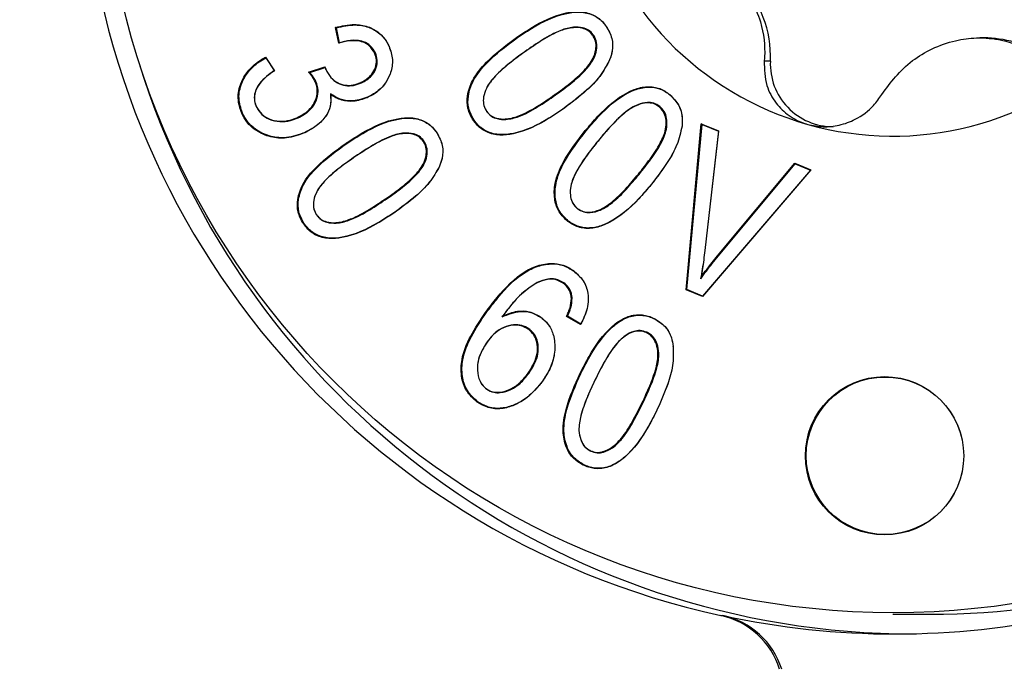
# Model space of a CAD drawing. Header units: millimetres. Extents: x 0 to 1262, y 0 to 420.
# Tile 53 of 99: x 835.4 to 839.54, y 162.23 to 164.97. Entities that reach past the tile are written whole.
import ezdxf

# ---------------------------------------------------------------- set-up
doc = ezdxf.new("R2010")
doc.units = ezdxf.units.MM
doc.header["$PDSIZE"] = -1
doc.layers.add('SLD-0', color=7, linetype='Continuous')
doc.styles.add('SLDTEXTSTYLE0', font='TXT', dxfattribs={"width": 0.75})
doc.dimstyles.new('SLDDIMSTYLE2', dxfattribs={"dimtxt": 3.5, "dimasz": 3.2, "dimexe": 0, "dimexo": 0.0625, "dimgap": 0.875, "dimtad": 1, "dimdec": 1, "dimlfac": 3, "dimrnd": 1e-09, "dimzin": 12, "dimdsep": 46, "dimtxsty": 'SLDTEXTSTYLE0', "dimsah": 1, "dimcen": 0.09, "dimadec": 0, "dimazin": 3, "dimtfac": 1, "dimtdec": 1, "dimtofl": 0, "dimtmove": 0, "dimatfit": 3, "dimfxl": 1, "dimfrac": 2, "dimtolj": 1, "dimtzin": 12, "dimarcsym": 0})

# ---------------------------------------------------------------- blocks, each defined once
blk = doc.blocks.new('*D99')
at = {"layer": 'Defpoints', "color": 0, "transparency": 16777216}
for p in [(813.516, 164.6338), (873.616, 149.1338), (813.516, 117.8004)]:
    blk.add_point(p, dxfattribs=at)
at = {"layer": 'SLD-0', "color": 0, "lineweight": -2, "transparency": 16777216}
for p, q in [((813.516, 164.5713), (813.516, 117.8004)), ((873.616, 149.0713), (873.616, 117.8004)), ((870.416, 117.8004), (816.716, 117.8004))]:
    blk.add_line(p, q, dxfattribs=at)
at = {"layer": 'SLD-0', "color": 0, "transparency": 16777216}
for points in [[(816.716, 118.3338), (816.716, 117.2671), (813.516, 117.8004)], [(870.416, 118.3338), (870.416, 117.2671), (873.616, 117.8004)]]:
    blk.add_solid(points, dxfattribs=at)
at = {"layer": 'SLD-0', "color": 0, "transparency": 16777216, "insert": (843.566, 122.1754), "char_height": 3.5, "attachment_point": 2, "style": 'SLDTEXTSTYLE0'}
blk.add_mtext('\\A1;180.3 [7.10]', dxfattribs=at)

msp = doc.modelspace()

# ---------------------------------------------------------------- linework, layer by layer
at = {"color": 7, "linetype": 'Continuous', "lineweight": 25}
for p, q in [((836.746032, 164.869433), (836.731832, 164.936447)), ((836.749093, 164.871636), (836.735627, 164.935186)), ((837.870483, 164.940462), (837.870158, 164.941479)), ((837.489614, 164.887847), (837.486855, 164.889268)), ((837.81608, 164.905479), (837.812919, 164.904458)), ((839.458606, 164.892264), (839.441892, 164.892264)), ((836.95718, 164.856184), (836.957023, 164.856908)), ((836.437065, 164.810995), (836.474525, 164.753941)), ((836.438253, 164.808662), (836.473862, 164.754428)), ((836.89956, 164.829168), (836.896214, 164.828471)), ((837.527667, 164.834303), (837.526935, 164.83288)), ((837.884819, 164.800112), (837.884694, 164.799461)), ((838.560909, 164.794303), (838.535148, 164.794303)), ((836.618587, 164.747572), (836.687183, 164.770033)), ((836.623365, 164.746727), (836.687849, 164.767842)), ((836.687183, 164.770033), (836.690659, 164.76017)), ((836.687849, 164.767842), (836.687183, 164.770033)), ((836.687849, 164.767842), (836.690789, 164.759501)), ((836.690789, 164.759501), (836.690659, 164.76017)), ((836.649618, 164.708858), (836.646285, 164.708135)), ((836.840777, 164.702877), (836.838306, 164.704466)), ((836.710264, 164.657096), (836.710736, 164.653476)), ((836.865979, 164.64221), (836.864945, 164.640614)), ((837.657139, 164.651982), (837.654386, 164.653407)), ((838.13871, 164.65223), (838.138073, 164.653582)), ((836.398783, 164.602863), (836.398625, 164.60359)), ((837.695559, 164.598115), (837.694827, 164.596693)), ((838.095398, 164.604144), (838.092548, 164.60279)), ((836.340663, 164.575602), (836.337325, 164.574888)), ((836.574841, 164.555999), (836.572384, 164.557594)), ((837.315086, 164.545593), (837.311917, 164.544582)), ((837.368293, 164.58141), (837.367974, 164.582418)), ((838.189351, 164.520826), (838.189339, 164.520621)), ((838.206448, 163.83271), (838.270182, 164.530859)), ((838.210046, 163.833822), (838.273446, 164.528323)), ((838.270182, 164.530859), (838.342278, 164.500474)), ((838.273446, 164.528323), (838.270182, 164.530859)), ((838.273446, 164.528323), (838.342142, 164.499372)), ((836.603853, 164.494627), (836.602827, 164.493035)), ((837.158201, 164.492216), (837.157903, 164.493195)), ((837.785552, 164.500951), (837.782455, 164.502054)), ((838.342278, 164.500474), (838.28531, 163.997771)), ((838.342142, 164.499372), (838.285322, 163.997975)), ((838.342142, 164.499372), (838.342278, 164.500474)), ((836.779232, 164.447982), (836.776503, 164.449424)), ((837.103447, 164.458739), (837.100264, 164.457748)), ((837.836317, 164.459387), (837.835923, 164.458282)), ((836.815774, 164.39408), (836.815011, 164.392636)), ((837.169431, 164.352741), (837.16929, 164.352052)), ((838.338537, 163.975292), (838.663183, 164.365011)), ((838.341627, 163.97418), (838.66544, 164.362899)), ((838.663183, 164.365011), (838.731079, 164.336351)), ((838.66544, 164.362899), (838.663183, 164.365011)), ((838.66544, 164.362899), (838.729943, 164.335671)), ((838.009083, 164.317983), (838.005988, 164.31909)), ((838.731079, 164.336351), (838.274837, 163.803756)), ((838.729943, 164.335671), (838.276087, 163.805862)), ((838.729943, 164.335671), (838.731079, 164.336351)), ((838.060342, 164.276128), (838.059949, 164.275024)), ((836.940604, 164.210553), (836.937879, 164.211998)), ((837.749358, 164.17361), (837.748707, 164.174973)), ((836.652625, 164.146533), (836.652329, 164.147509)), ((836.977515, 164.156331), (836.976749, 164.154884)), ((836.598963, 164.112065), (836.595775, 164.111081)), ((837.707244, 164.125146), (837.704396, 164.123792)), ((838.285322, 163.997975), (838.28531, 163.997771)), ((838.341627, 163.97418), (838.338537, 163.975292)), ((837.73336, 163.91147), (837.73263, 163.912892)), ((838.268054, 163.878881), (838.269233, 163.885796)), ((837.570901, 163.857733), (837.569989, 163.856197)), ((837.692428, 163.861661), (837.689668, 163.860239)), ((838.210046, 163.833822), (838.206448, 163.83271)), ((838.274837, 163.803756), (838.206448, 163.83271)), ((838.276087, 163.805862), (838.210046, 163.833822)), ((838.276087, 163.805862), (838.274837, 163.803756)), ((837.727234, 163.796297), (837.723746, 163.796184)), ((837.365685, 163.735029), (837.362524, 163.736048)), ((837.432206, 163.718322), (837.435869, 163.72273)), ((837.596707, 163.715951), (837.595982, 163.71737)), ((837.761957, 163.685586), (837.703641, 163.719892)), ((837.763028, 163.688009), (837.707618, 163.720605)), ((838.072453, 163.710269), (838.071469, 163.711842)), ((837.545285, 163.667384), (837.54253, 163.665959)), ((838.041512, 163.653392), (838.039018, 163.651812)), ((837.369591, 163.613168), (837.369262, 163.612146)), ((838.152541, 163.594203), (838.152529, 163.59441)), ((837.54504, 163.480532), (837.541884, 163.48156)), ((837.76395, 163.480218), (837.760634, 163.480977)), ((837.601196, 163.446217), (837.600863, 163.44519)), ((837.822908, 163.451742), (837.822735, 163.450983)), ((837.368181, 163.413327), (837.367451, 163.41475)), ((837.330334, 163.361235), (837.327577, 163.359812)), ((838.024271, 163.354481), (838.020953, 163.355236)), ((838.083722, 163.325711), (838.083547, 163.324949)), ((837.805099, 163.153386), (837.804111, 163.154962)), ((837.775508, 163.09615), (837.773005, 163.094576)), ((838.352595, 162.461531), (838.361318, 162.461531)), ((839.076469, 162.467086), (839.233477, 162.467086))]:
    msp.add_line(p, q, dxfattribs=at)
at = {"color": 7, "linetype": 'Continuous', "lineweight": 25, "flags": 128}
for points in [[(836.735627, 164.935186), (836.733729, 164.935817), (836.731832, 164.936447)], [(836.749093, 164.871636), (836.747562, 164.870535), (836.746032, 164.869433)], [(836.438253, 164.808662), (836.437659, 164.809829), (836.437065, 164.810995)], [(836.473862, 164.754428), (836.474193, 164.754185), (836.474525, 164.753941)], [(836.623365, 164.746727), (836.620976, 164.74715), (836.618587, 164.747572)], [(837.707618, 163.720605), (837.70563, 163.720249), (837.703641, 163.719892)], [(837.763028, 163.688009), (837.762493, 163.686797), (837.761957, 163.685586)]]:
    msp.add_lwpolyline(points, dxfattribs=at)
at = {"color": 7, "linetype": 'Continuous', "lineweight": 25}
for centre, radius in [((839.078414, 165.803552), 3.3305), ((839.041267, 163.133684), 0.333021), ((839.043012, 163.133685), 0.331275)]:
    msp.add_circle(centre, radius, dxfattribs=at)
for centre, radius, start, end in [((839.081255, 165.80042), 3.417473, 102.310889, 257.689111), ((839.077627, 165.799359), 1.320827, 194.205029, 254.202954), ((838.099972, 164.814655), 0.461386, 357.471852, 90.936132), ((839.458587, 164.431681), 0.460584, 57.469845, 89.997593), ((839.076466, 165.797393), 1.31862, 254.228257, 314.295773), ((838.8248, 164.782634), 0.264149, 177.467998, 269.963173), ((839.165108, 165.79627), 3.412518, 197.163033, 269.976274), ((839.233287, 165.792623), 3.325536, 270.003269, 300.905844), ((838.281733, 162.136106), 0.333051, 17.268645, 77.715509), ((839.085191, 165.791186), 3.407432, 257.734642, 282.265358), ((838.290456, 162.136106), 0.333051, 17.268645, 77.715509)]:
    msp.add_arc(centre, radius, start, end, dxfattribs=at)
for points, knots in [([(838.066673, 165.275979), (838.129759, 165.271172), (838.220593, 165.264251), (838.344557, 165.199774), (838.422183, 165.134561), (838.484494, 165.050657), (838.530981, 164.940541), (838.539678, 164.853016), (838.53562, 164.800422), (838.535148, 164.794303)], [0, 0, 0, 0, 0.27154911, 0.39099296, 0.51145191, 0.61662511, 0.75519396, 0.97152016, 1, 1, 1, 1]), ([(837.486855, 164.889268), (837.508855, 164.904291), (837.575256, 164.949636), (837.666572, 164.994544), (837.758451, 165.005627), (837.812931, 164.993961), (837.84981, 164.967857), (837.86504, 164.948114), (837.870158, 164.941479)], [0, 0, 0, 0, 0.18631446, 0.56235589, 0.69357807, 0.82625739, 0.94160798, 1, 1, 1, 1]), ([(837.489614, 164.887847), (837.511613, 164.902868), (837.578018, 164.94821), (837.669164, 164.993021), (837.760599, 165.003826), (837.814345, 164.992153), (837.850553, 164.966329), (837.865498, 164.946932), (837.870483, 164.940462)], [0, 0, 0, 0, 0.1875098, 0.56600278, 0.69640471, 0.82826311, 0.94271811, 1, 1, 1, 1]), ([(836.731832, 164.936447), (836.758229, 164.942444), (836.803224, 164.952666), (836.8686, 164.94265), (836.91822, 164.91505), (836.944816, 164.881725), (836.954787, 164.861453), (836.957023, 164.856908)], [0, 0, 0, 0, 0.30734959, 0.52390078, 0.74148691, 0.9420327, 1, 1, 1, 1]), ([(836.735627, 164.935186), (836.762078, 164.94107), (836.806818, 164.951022), (836.87138, 164.940336), (836.919931, 164.912749), (836.945504, 164.879978), (836.955155, 164.86031), (836.95718, 164.856184)], [0, 0, 0, 0, 0.3123753, 0.52835689, 0.74529275, 0.94656092, 1, 1, 1, 1]), ([(837.812919, 164.904458), (837.80692, 164.911167), (837.795086, 164.924402), (837.766225, 164.935241), (837.72668, 164.937041), (837.668049, 164.921412), (837.600314, 164.8833), (837.551539, 164.849786), (837.526935, 164.83288)], [0, 0, 0, 0, 0.08277329, 0.16329882, 0.27918384, 0.44773074, 0.72141459, 1, 1, 1, 1]), ([(837.81608, 164.905479), (837.809808, 164.912462), (837.79754, 164.926121), (837.76773, 164.937103), (837.727253, 164.938753), (837.668232, 164.922526), (837.600556, 164.884422), (837.5521, 164.851103), (837.527667, 164.834303)], [0, 0, 0, 0, 0.08557319, 0.16737502, 0.28529618, 0.45588961, 0.72563829, 1, 1, 1, 1]), ([(837.870158, 164.941479), (837.879647, 164.924944), (837.898121, 164.892752), (837.898832, 164.840887), (837.888882, 164.811733), (837.884694, 164.799461)], [0, 0, 0, 0, 0.37949139, 0.73879803, 1, 1, 1, 1]), ([(837.870483, 164.940462), (837.879844, 164.924167), (837.898094, 164.892396), (837.898825, 164.841134), (837.888973, 164.812278), (837.884819, 164.800112)], [0, 0, 0, 0, 0.37852745, 0.7379845, 1, 1, 1, 1]), ([(836.896214, 164.828471), (836.889913, 164.839094), (836.878189, 164.858859), (836.848964, 164.875142), (836.812386, 164.882707), (836.777458, 164.878199), (836.753605, 164.871545), (836.746032, 164.869433)], [0, 0, 0, 0, 0.21260878, 0.39554302, 0.56535565, 0.86201378, 1, 1, 1, 1]), ([(836.89956, 164.829168), (836.893058, 164.8401), (836.881013, 164.860352), (836.851031, 164.876923), (836.813725, 164.884509), (836.779171, 164.879938), (836.755842, 164.873499), (836.749093, 164.871636)], [0, 0, 0, 0, 0.21807773, 0.40401218, 0.57678662, 0.87757179, 1, 1, 1, 1]), ([(837.311917, 164.544582), (837.302581, 164.561153), (837.284562, 164.593135), (837.284721, 164.653612), (837.308068, 164.723229), (837.377718, 164.80706), (837.445288, 164.857957), (837.486855, 164.889268)], [0, 0, 0, 0, 0.13080573, 0.2524474, 0.40875475, 0.63627502, 1, 1, 1, 1]), ([(837.315086, 164.545593), (837.305886, 164.5619), (837.288098, 164.593429), (837.288193, 164.653177), (837.311248, 164.722121), (837.380545, 164.805694), (837.447958, 164.856471), (837.489614, 164.887847)], [0, 0, 0, 0, 0.12959037, 0.25056272, 0.40640282, 0.63321085, 1, 1, 1, 1]), ([(837.654386, 164.653407), (837.675932, 164.669184), (837.719052, 164.700759), (837.775095, 164.749895), (837.813641, 164.797652), (837.827706, 164.839432), (837.828623, 164.872165), (837.820523, 164.892932), (837.814005, 164.902811), (837.812919, 164.904458)], [0, 0, 0, 0, 0.24567506, 0.49166316, 0.68605237, 0.80094261, 0.89104836, 0.98183591, 1, 1, 1, 1]), ([(837.657139, 164.651982), (837.678686, 164.667758), (837.721807, 164.699332), (837.778077, 164.748653), (837.81697, 164.796795), (837.831226, 164.839259), (837.832102, 164.872595), (837.82382, 164.893743), (837.817182, 164.903808), (837.81608, 164.905479)], [0, 0, 0, 0, 0.24362628, 0.48755999, 0.68304532, 0.79882474, 0.8899379, 0.98172791, 1, 1, 1, 1]), ([(839.029692, 164.654573), (839.066733, 164.704537), (839.120069, 164.776482), (839.239399, 164.848975), (839.334989, 164.883043), (839.438198, 164.896019), (839.555115, 164.88398), (839.633344, 164.850923), (839.675581, 164.823229), (839.680502, 164.820003)], [0, 0, 0, 0, 0.27151296, 0.39096354, 0.51142943, 0.61660631, 0.7551666, 0.97147555, 1, 1, 1, 1]), ([(836.957023, 164.856908), (836.963288, 164.838446), (836.97556, 164.802279), (836.966174, 164.746713), (836.941863, 164.697293), (836.905881, 164.661453), (836.87675, 164.646624), (836.864945, 164.640614)], [0, 0, 0, 0, 0.22074647, 0.43243188, 0.62519279, 0.84811666, 1, 1, 1, 1]), ([(836.95718, 164.856184), (836.963373, 164.837942), (836.975509, 164.8022), (836.966238, 164.747283), (836.942208, 164.698386), (836.906579, 164.662877), (836.877695, 164.648174), (836.865979, 164.64221)], [0, 0, 0, 0, 0.22044281, 0.43190641, 0.62443105, 0.84766913, 1, 1, 1, 1]), ([(836.337325, 164.574888), (836.330422, 164.595819), (836.316558, 164.637855), (836.330385, 164.70106), (836.361557, 164.754067), (836.39945, 164.788941), (836.427197, 164.805209), (836.437065, 164.810995)], [0, 0, 0, 0, 0.23040554, 0.4627212, 0.65828639, 0.87847834, 1, 1, 1, 1]), ([(836.340663, 164.575602), (836.333836, 164.596279), (836.320124, 164.637806), (836.333746, 164.700275), (836.364508, 164.752733), (836.401688, 164.787069), (836.428804, 164.803082), (836.438253, 164.808662)], [0, 0, 0, 0, 0.23107092, 0.4640715, 0.66037984, 0.88166048, 1, 1, 1, 1]), ([(836.838306, 164.704466), (836.853267, 164.712854), (836.877666, 164.726532), (836.898322, 164.759688), (836.906108, 164.790638), (836.901783, 164.81418), (836.897194, 164.825957), (836.896214, 164.828471)], [0, 0, 0, 0, 0.33180971, 0.54111976, 0.75071383, 0.94678875, 1, 1, 1, 1]), ([(836.840777, 164.702877), (836.856012, 164.71144), (836.880855, 164.725403), (836.901806, 164.759239), (836.909637, 164.79077), (836.905204, 164.814688), (836.900545, 164.82664), (836.89956, 164.829168)], [0, 0, 0, 0, 0.33218227, 0.54163935, 0.75139315, 0.94741413, 1, 1, 1, 1]), ([(837.527667, 164.834303), (837.506143, 164.818499), (837.463069, 164.786872), (837.406643, 164.737614), (837.367885, 164.689258), (837.353774, 164.647024), (837.352472, 164.614226), (837.360589, 164.593342), (837.367102, 164.583254), (837.368293, 164.58141)], [0, 0, 0, 0, 0.24418077, 0.48865049, 0.68527199, 0.80109594, 0.89011551, 0.97990749, 1, 1, 1, 1]), ([(837.526935, 164.83288), (837.505411, 164.817076), (837.462338, 164.785448), (837.406148, 164.736381), (837.36773, 164.688418), (837.353814, 164.646867), (837.352461, 164.614661), (837.360399, 164.59415), (837.366796, 164.584242), (837.367974, 164.582418)], [0, 0, 0, 0, 0.24622408, 0.49274235, 0.68818379, 0.80316315, 0.89117112, 0.97996501, 1, 1, 1, 1]), ([(837.884694, 164.799461), (837.871911, 164.775623), (837.846399, 164.728052), (837.779676, 164.66107), (837.726591, 164.620793), (837.694827, 164.596693)], [0, 0, 0, 0, 0.28744466, 0.57363209, 1, 1, 1, 1]), ([(837.884819, 164.800112), (837.872015, 164.776281), (837.846464, 164.728726), (837.77988, 164.662077), (837.727059, 164.622009), (837.695559, 164.598115)], [0, 0, 0, 0, 0.28849914, 0.57570315, 1, 1, 1, 1]), ([(838.535148, 164.794303), (838.535664, 164.760059), (838.53656, 164.700586), (838.578685, 164.620066), (838.636581, 164.562914), (838.687726, 164.537254), (838.715937, 164.529035), (838.718057, 164.528417)], [0, 0, 0, 0, 0.33286408, 0.57809857, 0.78026138, 0.98348339, 1, 1, 1, 1]), ([(836.473862, 164.754428), (836.451827, 164.738444), (836.417783, 164.713748), (836.392196, 164.667746), (836.388911, 164.633829), (836.394093, 164.614026), (836.398247, 164.604139), (836.398783, 164.602863)], [0, 0, 0, 0, 0.43637542, 0.67420981, 0.82610242, 0.97755995, 1, 1, 1, 1]), ([(836.474525, 164.753941), (836.452428, 164.738075), (836.418391, 164.713635), (836.392498, 164.668218), (836.388859, 164.634846), (836.393816, 164.615078), (836.397989, 164.605109), (836.398625, 164.60359)], [0, 0, 0, 0, 0.43792077, 0.6745667, 0.82407533, 0.97319097, 1, 1, 1, 1]), ([(836.690659, 164.76017), (836.697107, 164.748209), (836.709111, 164.725947), (836.738842, 164.702949), (836.771928, 164.691675), (836.806739, 164.692412), (836.827793, 164.700452), (836.838306, 164.704466)], [0, 0, 0, 0, 0.22774304, 0.42391276, 0.62007951, 0.81028789, 1, 1, 1, 1]), ([(836.690789, 164.759501), (836.69722, 164.747543), (836.709297, 164.725085), (836.739249, 164.701641), (836.772898, 164.689999), (836.808452, 164.690565), (836.829982, 164.698765), (836.840777, 164.702877)], [0, 0, 0, 0, 0.2241359, 0.42091694, 0.61773858, 0.80832779, 1, 1, 1, 1]), ([(836.646285, 164.708135), (836.64314, 164.714057), (836.637784, 164.724142), (836.627802, 164.736847), (836.621663, 164.743992), (836.618587, 164.747572)], [0, 0, 0, 0, 0.41503076, 0.70691155, 1, 1, 1, 1]), ([(836.649618, 164.708858), (836.646479, 164.714781), (836.641298, 164.724558), (836.631855, 164.736776), (836.626199, 164.743406), (836.623365, 164.746727)], [0, 0, 0, 0, 0.43406998, 0.71645474, 1, 1, 1, 1]), ([(836.572384, 164.557594), (836.588661, 164.566333), (836.616802, 164.581441), (836.644446, 164.618222), (836.656166, 164.65393), (836.654979, 164.685289), (836.648806, 164.70151), (836.646285, 164.708135)], [0, 0, 0, 0, 0.29360733, 0.50764468, 0.72195468, 0.88643692, 1, 1, 1, 1]), ([(836.574841, 164.555999), (836.591281, 164.564832), (836.619768, 164.580136), (836.647778, 164.617415), (836.659676, 164.653708), (836.658466, 164.685601), (836.652183, 164.702117), (836.649618, 164.708858)], [0, 0, 0, 0, 0.29233473, 0.50653089, 0.72100288, 0.88612058, 1, 1, 1, 1]), ([(837.782455, 164.502054), (837.799731, 164.522345), (837.851871, 164.583583), (837.928047, 164.651083), (838.013688, 164.685948), (838.069307, 164.689151), (838.111589, 164.673516), (838.131458, 164.65856), (838.138073, 164.653582)], [0, 0, 0, 0, 0.18648248, 0.56283105, 0.69394866, 0.82644794, 0.94222688, 1, 1, 1, 1]), ([(837.785552, 164.500951), (837.802828, 164.521239), (837.854972, 164.582476), (837.931009, 164.64984), (838.016293, 164.684315), (838.0712, 164.687321), (838.11276, 164.671784), (838.132265, 164.657087), (838.13871, 164.65223)], [0, 0, 0, 0, 0.18768256, 0.566492, 0.69678336, 0.82845409, 0.94331061, 1, 1, 1, 1]), ([(836.710736, 164.653476), (836.711848, 164.639936), (836.714073, 164.612856), (836.698221, 164.569886), (836.662118, 164.52573), (836.624653, 164.505071), (836.602827, 164.493035)], [0, 0, 0, 0, 0.19391291, 0.38781579, 0.64335304, 1, 1, 1, 1]), ([(836.710264, 164.657096), (836.711674, 164.638774), (836.714167, 164.606382), (836.690386, 164.558362), (836.653575, 164.520452), (836.619703, 164.502859), (836.603853, 164.494627)], [0, 0, 0, 0, 0.25767655, 0.45555992, 0.7452241, 1, 1, 1, 1]), ([(836.865979, 164.64221), (836.843309, 164.634741), (836.805674, 164.62234), (836.749863, 164.631823), (836.723479, 164.648662), (836.710264, 164.657096)], [0, 0, 0, 0, 0.43060054, 0.71481939, 1, 1, 1, 1]), ([(836.864945, 164.640614), (836.845745, 164.633927), (836.811042, 164.62184), (836.755306, 164.627106), (836.725953, 164.644473), (836.710736, 164.653476)], [0, 0, 0, 0, 0.37362396, 0.67528326, 1, 1, 1, 1]), ([(837.367974, 164.582418), (837.373763, 164.575863), (837.385272, 164.562828), (837.413251, 164.551771), (837.452296, 164.549264), (837.511252, 164.563971), (837.580013, 164.602143), (837.629431, 164.636206), (837.654386, 164.653407)], [0, 0, 0, 0, 0.08039346, 0.15984618, 0.27220654, 0.4406554, 0.71754025, 1, 1, 1, 1]), ([(837.368293, 164.58141), (837.374351, 164.574579), (837.386292, 164.561116), (837.415201, 164.549904), (837.455106, 164.547548), (837.514432, 164.562781), (837.583159, 164.600956), (837.632322, 164.634865), (837.657139, 164.651982)], [0, 0, 0, 0, 0.08319082, 0.16396126, 0.27820143, 0.44815707, 0.72143424, 1, 1, 1, 1]), ([(838.138073, 164.653582), (838.152147, 164.639365), (838.179194, 164.612044), (838.191969, 164.561865), (838.190076, 164.532178), (838.189339, 164.520621)], [0, 0, 0, 0, 0.39850214, 0.76583916, 1, 1, 1, 1]), ([(838.13871, 164.65223), (838.152589, 164.638233), (838.177314, 164.613297), (838.191632, 164.564662), (838.190096, 164.535142), (838.189351, 164.520826)], [0, 0, 0, 0, 0.39724562, 0.70766765, 1, 1, 1, 1]), ([(838.718057, 164.528417), (838.739522, 164.524032), (838.784105, 164.514923), (838.854142, 164.523215), (838.929876, 164.551561), (838.990939, 164.598501), (839.018726, 164.638705), (839.029692, 164.654573)], [0, 0, 0, 0, 0.16203279, 0.33655617, 0.52913935, 0.81416131, 1, 1, 1, 1]), ([(836.398625, 164.60359), (836.40569, 164.591759), (836.418904, 164.569633), (836.454851, 164.548797), (836.496144, 164.539293), (836.537836, 164.543857), (836.562114, 164.553511), (836.572384, 164.557594)], [0, 0, 0, 0, 0.20397514, 0.38148758, 0.60713079, 0.83380722, 1, 1, 1, 1]), ([(836.398783, 164.602863), (836.405813, 164.591032), (836.41908, 164.568704), (836.455208, 164.547417), (836.496983, 164.537592), (836.539418, 164.541939), (836.564213, 164.551781), (836.574841, 164.555999)], [0, 0, 0, 0, 0.20108915, 0.37948634, 0.60438318, 0.83042161, 1, 1, 1, 1]), ([(837.694827, 164.596693), (837.672828, 164.581673), (837.606415, 164.536332), (837.515079, 164.491472), (837.423228, 164.480411), (837.368712, 164.492136), (837.332088, 164.518397), (837.316938, 164.538065), (837.311917, 164.544582)], [0, 0, 0, 0, 0.18646384, 0.56290942, 0.69414519, 0.82681517, 0.94261472, 1, 1, 1, 1]), ([(837.695559, 164.598115), (837.67356, 164.583098), (837.607144, 164.537758), (837.515977, 164.492996), (837.424574, 164.482212), (837.370792, 164.49394), (837.334842, 164.51992), (837.319974, 164.539241), (837.315086, 164.545593)], [0, 0, 0, 0, 0.18766321, 0.56656984, 0.69698135, 0.82882501, 0.94372425, 1, 1, 1, 1]), ([(838.092548, 164.60279), (838.084848, 164.607754), (838.069599, 164.617585), (838.037397, 164.619896), (837.996599, 164.610208), (837.94474, 164.576951), (837.890855, 164.523438), (837.854322, 164.480105), (837.835923, 164.458282)], [0, 0, 0, 0, 0.08429114, 0.16693275, 0.29267595, 0.47087048, 0.73352361, 1, 1, 1, 1]), ([(838.095398, 164.604144), (838.087368, 164.609298), (838.071601, 164.61942), (838.038455, 164.621623), (837.996725, 164.61152), (837.944621, 164.577568), (837.8908, 164.524042), (837.854561, 164.481038), (837.836317, 164.459387)], [0, 0, 0, 0, 0.08702, 0.17086203, 0.29864228, 0.47945491, 0.73793606, 1, 1, 1, 1]), ([(838.005988, 164.31909), (838.022601, 164.340013), (838.055847, 164.381885), (838.096657, 164.443753), (838.121257, 164.499522), (838.123885, 164.543158), (838.116477, 164.575269), (838.103026, 164.593392), (838.094082, 164.601414), (838.092548, 164.60279)], [0, 0, 0, 0, 0.24601929, 0.49235614, 0.68305902, 0.79812399, 0.88918455, 0.98099207, 1, 1, 1, 1]), ([(838.009083, 164.317983), (838.025695, 164.338906), (838.058942, 164.380778), (838.099964, 164.442937), (838.124792, 164.499221), (838.127377, 164.543595), (838.119745, 164.576219), (838.106025, 164.594612), (838.096938, 164.602762), (838.095398, 164.604144)], [0, 0, 0, 0, 0.24397367, 0.48825909, 0.68070805, 0.79638668, 0.88835904, 0.98106962, 1, 1, 1, 1]), ([(836.602827, 164.493035), (836.577268, 164.483694), (836.530874, 164.466739), (836.458456, 164.472616), (836.40059, 164.497188), (836.358924, 164.533803), (836.343873, 164.562433), (836.337325, 164.574888)], [0, 0, 0, 0, 0.26151194, 0.47468247, 0.68767811, 0.86412498, 1, 1, 1, 1]), ([(836.603853, 164.494627), (836.578279, 164.485292), (836.532021, 164.468407), (836.459957, 164.474507), (836.402685, 164.499051), (836.361766, 164.535339), (836.347026, 164.563462), (836.340663, 164.575602)], [0, 0, 0, 0, 0.26389756, 0.47734117, 0.69059468, 0.86644479, 1, 1, 1, 1]), ([(836.776503, 164.449424), (836.798816, 164.463969), (836.866182, 164.507885), (836.958315, 164.550735), (837.04986, 164.559021), (837.103461, 164.546066), (837.138808, 164.51922), (837.15327, 164.499509), (837.157903, 164.493195)], [0, 0, 0, 0, 0.1877376, 0.56681157, 0.69692797, 0.82828053, 0.94499261, 1, 1, 1, 1]), ([(836.779232, 164.447982), (836.801545, 164.462524), (836.868917, 164.506433), (836.960877, 164.549207), (837.051972, 164.557203), (837.104831, 164.544263), (837.13951, 164.51772), (837.153695, 164.498365), (837.158201, 164.492216)], [0, 0, 0, 0, 0.18895673, 0.57053098, 0.69981761, 0.83033792, 0.94610246, 1, 1, 1, 1]), ([(838.189339, 164.520621), (838.183313, 164.494254), (838.171286, 164.441628), (838.124835, 164.359343), (838.084227, 164.306573), (838.059949, 164.275024)], [0, 0, 0, 0, 0.28764481, 0.57410558, 1, 1, 1, 1]), ([(838.189351, 164.520826), (838.183304, 164.494459), (838.171237, 164.441838), (838.124827, 164.35991), (838.084419, 164.30741), (838.060342, 164.276128)], [0, 0, 0, 0, 0.2886948, 0.57617167, 1, 1, 1, 1]), ([(837.100264, 164.457748), (837.094312, 164.464717), (837.082754, 164.47825), (837.053724, 164.4893), (837.01379, 164.491849), (836.955114, 164.476535), (836.8877, 164.440265), (836.839369, 164.408596), (836.815011, 164.392636)], [0, 0, 0, 0, 0.08480293, 0.16466572, 0.28346919, 0.45672506, 0.72620229, 1, 1, 1, 1]), ([(837.103447, 164.458739), (837.097236, 164.465978), (837.085268, 164.479927), (837.05531, 164.491156), (837.014435, 164.493577), (836.955347, 164.477693), (836.88798, 164.441424), (836.839964, 164.409941), (836.815774, 164.39408)], [0, 0, 0, 0, 0.08748053, 0.16855832, 0.28953955, 0.46476958, 0.73034868, 1, 1, 1, 1]), ([(837.157903, 164.493195), (837.16735, 164.475691), (837.185451, 164.442152), (837.183395, 164.390745), (837.173272, 164.362975), (837.16929, 164.352052)], [0, 0, 0, 0, 0.39839356, 0.76335992, 1, 1, 1, 1]), ([(837.158201, 164.492216), (837.167521, 164.474971), (837.185407, 164.441875), (837.183404, 164.391067), (837.17338, 164.363574), (837.169431, 164.352741)], [0, 0, 0, 0, 0.39730002, 0.76252066, 1, 1, 1, 1]), ([(837.704396, 164.123792), (837.691465, 164.136829), (837.666033, 164.162471), (837.650013, 164.219335), (837.653093, 164.290626), (837.696504, 164.391023), (837.749071, 164.458929), (837.782455, 164.502054)], [0, 0, 0, 0, 0.12662832, 0.24905582, 0.3997951, 0.61882403, 1, 1, 1, 1]), ([(837.707244, 164.125146), (837.694493, 164.137994), (837.669383, 164.163294), (837.653531, 164.219486), (837.656549, 164.290078), (837.699715, 164.390077), (837.752141, 164.457795), (837.785552, 164.500951)], [0, 0, 0, 0, 0.12562874, 0.24740551, 0.39762968, 0.61612026, 1, 1, 1, 1]), ([(836.595775, 164.111081), (836.587152, 164.127088), (836.570172, 164.158608), (836.570946, 164.217663), (836.594094, 164.285369), (836.664305, 164.368374), (836.733082, 164.418057), (836.776503, 164.449424)], [0, 0, 0, 0, 0.12617222, 0.24843994, 0.40248774, 0.62276763, 1, 1, 1, 1]), ([(836.598963, 164.112065), (836.59046, 164.127834), (836.573693, 164.158929), (836.57443, 164.217287), (836.597312, 164.284335), (836.667174, 164.367038), (836.735766, 164.416585), (836.779232, 164.447982)], [0, 0, 0, 0, 0.12512486, 0.24674011, 0.40028951, 0.61997303, 1, 1, 1, 1]), ([(836.937879, 164.211998), (836.959777, 164.22728), (837.003609, 164.257869), (837.060015, 164.305672), (837.09891, 164.352132), (837.113578, 164.392805), (837.115132, 164.425112), (837.107687, 164.44596), (837.101388, 164.455964), (837.100264, 164.457748)], [0, 0, 0, 0, 0.24761272, 0.49563354, 0.68576244, 0.80066716, 0.89030755, 0.98044516, 1, 1, 1, 1]), ([(836.940604, 164.210553), (836.962503, 164.225833), (837.006338, 164.256419), (837.062969, 164.304407), (837.102218, 164.35124), (837.117091, 164.392587), (837.118622, 164.425494), (837.111004, 164.446732), (837.104587, 164.456928), (837.103447, 164.458739)], [0, 0, 0, 0, 0.24553237, 0.49146666, 0.68271965, 0.79850401, 0.88915952, 0.98031501, 1, 1, 1, 1]), ([(837.836317, 164.459387), (837.819701, 164.438469), (837.786449, 164.396608), (837.745303, 164.33424), (837.720581, 164.277821), (837.717819, 164.23358), (837.725341, 164.201704), (837.738453, 164.183232), (837.747594, 164.175167), (837.749358, 164.17361)], [0, 0, 0, 0, 0.24435181, 0.48900052, 0.6837736, 0.79870729, 0.88836391, 0.97845834, 1, 1, 1, 1]), ([(837.835923, 164.458282), (837.819308, 164.437363), (837.786057, 164.395501), (837.745085, 164.333377), (837.720593, 164.277426), (837.717838, 164.233892), (837.725158, 164.202569), (837.737998, 164.184415), (837.746973, 164.176502), (837.748707, 164.174973)], [0, 0, 0, 0, 0.2464149, 0.4931319, 0.68674503, 0.80080008, 0.88950502, 0.9786501, 1, 1, 1, 1]), ([(836.815774, 164.39408), (836.793876, 164.378793), (836.750045, 164.348194), (836.693489, 164.30017), (836.653992, 164.253166), (836.639457, 164.211674), (836.637738, 164.178874), (836.645429, 164.158212), (836.651583, 164.148224), (836.652625, 164.146533)], [0, 0, 0, 0, 0.24614315, 0.49270425, 0.68437325, 0.80261539, 0.89177877, 0.98167745, 1, 1, 1, 1]), ([(836.815011, 164.392636), (836.793116, 164.377346), (836.74929, 164.34674), (836.692959, 164.298909), (836.653813, 164.252281), (836.639485, 164.211467), (836.637737, 164.179273), (836.645253, 164.15899), (836.651296, 164.149185), (836.652329, 164.147509)], [0, 0, 0, 0, 0.24821826, 0.49685955, 0.68735433, 0.80475847, 0.89285119, 0.9816871, 1, 1, 1, 1]), ([(837.16929, 164.352052), (837.156002, 164.328488), (837.129482, 164.28146), (837.061717, 164.216597), (837.008405, 164.177876), (836.976749, 164.154884)], [0, 0, 0, 0, 0.28973548, 0.57824875, 1, 1, 1, 1]), ([(837.169431, 164.352741), (837.156123, 164.329184), (837.129565, 164.282172), (837.061944, 164.21764), (837.008902, 164.179123), (836.977515, 164.156331)], [0, 0, 0, 0, 0.2908069, 0.58035541, 1, 1, 1, 1]), ([(837.748707, 164.174973), (837.756877, 164.169735), (837.772809, 164.159522), (837.806434, 164.157595), (837.848363, 164.168545), (837.899728, 164.203068), (837.952738, 164.255786), (837.988164, 164.2979), (838.005988, 164.31909)], [0, 0, 0, 0, 0.08901291, 0.17357508, 0.30447176, 0.48739363, 0.74208539, 1, 1, 1, 1]), ([(837.749358, 164.17361), (837.757878, 164.168175), (837.774346, 164.157668), (837.808962, 164.155892), (837.851893, 164.167312), (837.903485, 164.202605), (837.956394, 164.2553), (837.99145, 164.297005), (838.009083, 164.317983)], [0, 0, 0, 0, 0.09188112, 0.1775846, 0.3107643, 0.4968042, 0.74689234, 1, 1, 1, 1]), ([(838.059949, 164.275024), (838.042683, 164.254724), (837.990559, 164.193437), (837.914214, 164.126108), (837.828546, 164.091289), (837.773089, 164.088199), (837.730917, 164.10385), (837.711095, 164.118754), (837.704396, 164.123792)], [0, 0, 0, 0, 0.18655241, 0.56320972, 0.69429636, 0.8268694, 0.94148324, 1, 1, 1, 1]), ([(838.060342, 164.276128), (838.043075, 164.255832), (837.990941, 164.194552), (837.914742, 164.127352), (837.829427, 164.092919), (837.774676, 164.090031), (837.733226, 164.105587), (837.713771, 164.120233), (837.707244, 164.125146)], [0, 0, 0, 0, 0.18775178, 0.56686471, 0.69713505, 0.82889247, 0.942595, 1, 1, 1, 1]), ([(836.652329, 164.147509), (836.657902, 164.140908), (836.669152, 164.127583), (836.697805, 164.115717), (836.737788, 164.112683), (836.796656, 164.127547), (836.864476, 164.16361), (836.913271, 164.195776), (836.937879, 164.211998)], [0, 0, 0, 0, 0.08000311, 0.16150322, 0.28261953, 0.4513158, 0.72328115, 1, 1, 1, 1]), ([(836.652625, 164.146533), (836.658408, 164.139699), (836.670019, 164.12598), (836.699487, 164.113902), (836.74031, 164.110927), (836.7996, 164.126226), (836.867482, 164.162325), (836.916094, 164.194387), (836.940604, 164.210553)], [0, 0, 0, 0, 0.08218301, 0.16499304, 0.28775741, 0.45796517, 0.7267064, 1, 1, 1, 1]), ([(836.976749, 164.154884), (836.954441, 164.140331), (836.887077, 164.096385), (836.794902, 164.053844), (836.703384, 164.045194), (836.650096, 164.058322), (836.614972, 164.085114), (836.600523, 164.104658), (836.595775, 164.111081)], [0, 0, 0, 0, 0.18791072, 0.56743906, 0.69757208, 0.82909771, 0.9438362, 1, 1, 1, 1]), ([(836.977515, 164.156331), (836.955208, 164.141779), (836.887841, 164.097835), (836.795839, 164.055383), (836.704777, 164.047009), (836.652232, 164.060117), (836.617765, 164.086605), (836.603588, 164.105802), (836.598963, 164.112065)], [0, 0, 0, 0, 0.18912536, 0.57114787, 0.70043006, 0.83109971, 0.94490327, 1, 1, 1, 1]), ([(838.285322, 163.997975), (838.28373, 163.984718), (838.280544, 163.958175), (838.27472, 163.918477), (838.270277, 163.892081), (838.268054, 163.878881)], [0, 0, 0, 0, 0.33280057, 0.66632994, 1, 1, 1, 1]), ([(838.268054, 163.878881), (838.27595, 163.88964), (838.291771, 163.911195), (838.31623, 163.943028), (838.33316, 163.963794), (838.341627, 163.97418)], [0, 0, 0, 0, 0.33247622, 0.66614251, 1, 1, 1, 1]), ([(838.28531, 163.997771), (838.283716, 163.984515), (838.28067, 163.959167), (838.275266, 163.921839), (838.271244, 163.897812), (838.269233, 163.885796)], [0, 0, 0, 0, 0.35402816, 0.67694895, 1, 1, 1, 1]), ([(838.269233, 163.885796), (838.277139, 163.896547), (838.292268, 163.917123), (838.315423, 163.946927), (838.330831, 163.965835), (838.338537, 163.975292)], [0, 0, 0, 0, 0.35363391, 0.67674274, 1, 1, 1, 1]), ([(837.362524, 163.736048), (837.378512, 163.757346), (837.426749, 163.821605), (837.498845, 163.897297), (837.58749, 163.938422), (837.647491, 163.946143), (837.69781, 163.935062), (837.722267, 163.91949), (837.73263, 163.912892)], [0, 0, 0, 0, 0.17541781, 0.52924424, 0.66946392, 0.81028691, 0.91961206, 1, 1, 1, 1]), ([(837.365685, 163.735029), (837.381673, 163.756325), (837.429914, 163.82058), (837.501881, 163.896152), (837.590222, 163.936843), (837.649571, 163.944349), (837.699164, 163.933279), (837.723215, 163.91794), (837.73336, 163.91147)], [0, 0, 0, 0, 0.17647554, 0.53246811, 0.67203424, 0.81220142, 0.92078501, 1, 1, 1, 1]), ([(837.73263, 163.912892), (837.747603, 163.899709), (837.776635, 163.874148), (837.795037, 163.82114), (837.795211, 163.762035), (837.779221, 163.717588), (837.764843, 163.690937), (837.761957, 163.685586)], [0, 0, 0, 0, 0.23345943, 0.45266344, 0.64014137, 0.92775531, 1, 1, 1, 1]), ([(837.73336, 163.91147), (837.748135, 163.898472), (837.776818, 163.873238), (837.795022, 163.820888), (837.795213, 163.762409), (837.779592, 163.718877), (837.765639, 163.692874), (837.763028, 163.688009)], [0, 0, 0, 0, 0.23429794, 0.45487793, 0.64324262, 0.93324652, 1, 1, 1, 1]), ([(837.570901, 163.857733), (837.548764, 163.842199), (837.510644, 163.81545), (837.467375, 163.765178), (837.443958, 163.73398), (837.432206, 163.718322)], [0, 0, 0, 0, 0.40823098, 0.70298838, 1, 1, 1, 1]), ([(837.569989, 163.856197), (837.547855, 163.840653), (837.510763, 163.814607), (837.468979, 163.766418), (837.446931, 163.737326), (837.435869, 163.72273)], [0, 0, 0, 0, 0.42440643, 0.71119054, 1, 1, 1, 1]), ([(837.689668, 163.860239), (837.678588, 163.86633), (837.657987, 163.877654), (837.618319, 163.876462), (837.590131, 163.866431), (837.57322, 163.857838), (837.569989, 163.856197)], [0, 0, 0, 0, 0.29518096, 0.54883625, 0.91380897, 1, 1, 1, 1]), ([(837.692428, 163.861661), (837.681009, 163.867916), (837.659876, 163.879491), (837.619364, 163.878143), (837.590951, 163.867922), (837.573974, 163.859295), (837.570901, 163.857733)], [0, 0, 0, 0, 0.29932024, 0.55390847, 0.91924143, 1, 1, 1, 1]), ([(837.723746, 163.796184), (837.722911, 163.80282), (837.720889, 163.818891), (837.710226, 163.842434), (837.696328, 163.854471), (837.689668, 163.860239)], [0, 0, 0, 0, 0.26809553, 0.6492786, 1, 1, 1, 1]), ([(837.727234, 163.796297), (837.726404, 163.802931), (837.724365, 163.81922), (837.713585, 163.843297), (837.699306, 163.855692), (837.692428, 163.861661)], [0, 0, 0, 0, 0.26266687, 0.64487147, 1, 1, 1, 1]), ([(837.703641, 163.719892), (837.706332, 163.725995), (837.711716, 163.738204), (837.721216, 163.763081), (837.722738, 163.78299), (837.723746, 163.796184)], [0, 0, 0, 0, 0.25204047, 0.50426766, 1, 1, 1, 1]), ([(837.707618, 163.720605), (837.710294, 163.726714), (837.715648, 163.738938), (837.724892, 163.763662), (837.726304, 163.783337), (837.727234, 163.796297)], [0, 0, 0, 0, 0.25430339, 0.50880092, 1, 1, 1, 1]), ([(837.327577, 163.359812), (837.311235, 163.3745), (837.278428, 163.403988), (837.258257, 163.470313), (837.261014, 163.551379), (837.299401, 163.642767), (837.340811, 163.703961), (837.362524, 163.736048)], [0, 0, 0, 0, 0.15386688, 0.30889739, 0.47358301, 0.72397307, 1, 1, 1, 1]), ([(837.330334, 163.361235), (837.314208, 163.375716), (837.281832, 163.404788), (837.261821, 163.470263), (837.264384, 163.550427), (837.302466, 163.641583), (837.343816, 163.702704), (837.365685, 163.735029)], [0, 0, 0, 0, 0.15276859, 0.30670005, 0.47085191, 0.72015244, 1, 1, 1, 1]), ([(837.432206, 163.718322), (837.457603, 163.728592), (837.49658, 163.744354), (837.555702, 163.739053), (837.582545, 163.72393), (837.596707, 163.715951)], [0, 0, 0, 0, 0.46906877, 0.71988564, 1, 1, 1, 1]), ([(837.435869, 163.72273), (837.455968, 163.730715), (837.491636, 163.744884), (837.549645, 163.742781), (837.580184, 163.726034), (837.595982, 163.71737)], [0, 0, 0, 0, 0.38392043, 0.6812931, 1, 1, 1, 1]), ([(837.595982, 163.71737), (837.608706, 163.705907), (837.633846, 163.68326), (837.653613, 163.629904), (837.656725, 163.569301), (837.638607, 163.503318), (837.613844, 163.465182), (837.600863, 163.44519)], [0, 0, 0, 0, 0.16815878, 0.33223432, 0.54944379, 0.76380532, 1, 1, 1, 1]), ([(837.760634, 163.480977), (837.772705, 163.504742), (837.80914, 163.576471), (837.867395, 163.659862), (837.942334, 163.713898), (837.995434, 163.730174), (838.040531, 163.725373), (838.063601, 163.715283), (838.071469, 163.711842)], [0, 0, 0, 0, 0.18621756, 0.56204839, 0.69263981, 0.82455252, 0.94016102, 1, 1, 1, 1]), ([(837.76395, 163.480218), (837.776022, 163.503982), (837.812461, 163.57571), (837.87061, 163.65894), (837.945298, 163.712513), (837.997753, 163.728429), (838.042128, 163.723558), (838.064779, 163.713632), (838.072453, 163.710269)], [0, 0, 0, 0, 0.18741369, 0.56569583, 0.69546799, 0.8265601, 0.94124242, 1, 1, 1, 1]), ([(837.54253, 163.665959), (837.532878, 163.67155), (837.513519, 163.682765), (837.47624, 163.68448), (837.437666, 163.674755), (837.399195, 163.649616), (837.379825, 163.625369), (837.369262, 163.612146)], [0, 0, 0, 0, 0.1639932, 0.32894311, 0.54005365, 0.74916073, 1, 1, 1, 1]), ([(837.545285, 163.667384), (837.535429, 163.673086), (837.515658, 163.684525), (837.477697, 163.686249), (837.438539, 163.67631), (837.399718, 163.650881), (837.380194, 163.626441), (837.369591, 163.613168)], [0, 0, 0, 0, 0.16520286, 0.33135793, 0.54252165, 0.75156659, 1, 1, 1, 1]), ([(837.596707, 163.715951), (837.60924, 163.704668), (837.634032, 163.682349), (837.653584, 163.62966), (837.656725, 163.569677), (837.638783, 163.504113), (837.614151, 163.466172), (837.601196, 163.446217)], [0, 0, 0, 0, 0.16710558, 0.33055175, 0.54768708, 0.76210068, 1, 1, 1, 1]), ([(838.071469, 163.711842), (838.088144, 163.701626), (838.120303, 163.681925), (838.145081, 163.636407), (838.150369, 163.606589), (838.152529, 163.59441)], [0, 0, 0, 0, 0.38917458, 0.75051883, 1, 1, 1, 1]), ([(838.072453, 163.710269), (838.088909, 163.700198), (838.120678, 163.680755), (838.145173, 163.635768), (838.150403, 163.606265), (838.152541, 163.594203)], [0, 0, 0, 0, 0.38848619, 0.74999373, 1, 1, 1, 1]), ([(837.541884, 163.48156), (837.556568, 163.504865), (837.578165, 163.539144), (837.58312, 163.592473), (837.575618, 163.627651), (837.559572, 163.652189), (837.547243, 163.662151), (837.54253, 163.665959)], [0, 0, 0, 0, 0.39537056, 0.58154422, 0.76853234, 0.91150677, 1, 1, 1, 1]), ([(837.54504, 163.480532), (837.559711, 163.503815), (837.58146, 163.53833), (837.586698, 163.59227), (837.57905, 163.628275), (837.562656, 163.653342), (837.550089, 163.663501), (837.545285, 163.667384)], [0, 0, 0, 0, 0.39001846, 0.57815751, 0.76714687, 0.91099805, 1, 1, 1, 1]), ([(838.039018, 163.651812), (838.030117, 163.654879), (838.012704, 163.660879), (837.980874, 163.655418), (837.943819, 163.636223), (837.90117, 163.592027), (837.860882, 163.527396), (837.835513, 163.476578), (837.822735, 163.450983)], [0, 0, 0, 0, 0.0864873, 0.16920077, 0.2922431, 0.47077048, 0.73343922, 1, 1, 1, 1]), ([(838.041512, 163.653392), (838.03222, 163.65657), (838.014207, 163.66273), (837.981417, 163.656894), (837.943509, 163.637), (837.900843, 163.591984), (837.860653, 163.527435), (837.835548, 163.47709), (837.822908, 163.451742)], [0, 0, 0, 0, 0.08942334, 0.17334288, 0.29889527, 0.48025093, 0.73831654, 1, 1, 1, 1]), ([(838.020953, 163.355236), (838.032254, 163.37945), (838.054869, 163.427906), (838.080227, 163.49774), (838.091226, 163.557755), (838.083728, 163.60075), (838.069265, 163.629785), (838.052167, 163.644749), (838.041291, 163.650591), (838.039018, 163.651812)], [0, 0, 0, 0, 0.24547118, 0.49123951, 0.68303857, 0.79696338, 0.88637555, 0.97624907, 1, 1, 1, 1]), ([(838.024271, 163.354481), (838.035572, 163.378694), (838.058188, 163.42715), (838.083672, 163.497291), (838.094774, 163.557833), (838.087093, 163.601521), (838.072302, 163.631022), (838.054868, 163.646214), (838.043808, 163.652158), (838.041512, 163.653392)], [0, 0, 0, 0, 0.2434311, 0.48715451, 0.68041697, 0.79503067, 0.88539282, 0.97621029, 1, 1, 1, 1]), ([(837.369262, 163.612146), (837.354841, 163.588758), (837.332194, 163.552026), (837.326584, 163.493243), (837.335013, 163.451787), (837.352773, 163.426492), (837.364185, 163.417362), (837.367451, 163.41475)], [0, 0, 0, 0, 0.3726166, 0.58519592, 0.79851777, 0.94233673, 1, 1, 1, 1]), ([(837.369591, 163.613168), (837.355175, 163.589799), (837.332387, 163.552859), (837.326508, 163.493539), (837.335019, 163.451308), (837.353091, 163.425416), (837.36479, 163.416044), (837.368181, 163.413327)], [0, 0, 0, 0, 0.36788345, 0.58153498, 0.79592687, 0.94083908, 1, 1, 1, 1]), ([(838.152529, 163.59441), (838.152783, 163.567366), (838.153289, 163.513391), (838.127103, 163.422415), (838.099863, 163.361459), (838.083547, 163.324949)], [0, 0, 0, 0, 0.28710977, 0.57300864, 1, 1, 1, 1]), ([(838.152541, 163.594203), (838.152773, 163.567155), (838.153235, 163.513176), (838.127016, 163.422557), (838.099905, 163.361912), (838.083722, 163.325711)], [0, 0, 0, 0, 0.28816266, 0.57507576, 1, 1, 1, 1]), ([(837.367451, 163.41475), (837.376537, 163.409767), (837.393643, 163.400388), (837.429093, 163.400339), (837.467611, 163.411332), (837.508974, 163.439889), (837.530147, 163.466698), (837.541884, 163.48156)], [0, 0, 0, 0, 0.14868748, 0.27990328, 0.50399393, 0.72504244, 1, 1, 1, 1]), ([(837.368181, 163.413327), (837.377608, 163.40818), (837.395256, 163.398544), (837.431591, 163.398659), (837.470778, 163.410013), (837.51225, 163.438983), (837.533433, 163.465825), (837.54504, 163.480532)], [0, 0, 0, 0, 0.1520542, 0.28466873, 0.50983102, 0.73142566, 1, 1, 1, 1]), ([(837.773005, 163.094576), (837.757383, 163.104225), (837.726694, 163.123181), (837.697578, 163.175089), (837.684024, 163.245433), (837.703342, 163.353222), (837.738351, 163.431288), (837.760634, 163.480977)], [0, 0, 0, 0, 0.12654845, 0.24860204, 0.40262127, 0.61976811, 1, 1, 1, 1]), ([(837.775508, 163.09615), (837.760109, 163.105653), (837.729817, 163.124348), (837.701018, 163.175629), (837.687561, 163.245274), (837.706724, 163.352629), (837.741644, 163.430486), (837.76395, 163.480218)], [0, 0, 0, 0, 0.12550879, 0.24690813, 0.40041359, 0.61701286, 1, 1, 1, 1]), ([(837.600863, 163.44519), (837.583736, 163.424375), (837.549371, 163.38261), (837.486052, 163.344308), (837.423277, 163.328236), (837.36959, 163.334629), (837.340544, 163.352039), (837.327577, 163.359812)], [0, 0, 0, 0, 0.25311346, 0.5078613, 0.68250399, 0.85825331, 1, 1, 1, 1]), ([(837.601196, 163.446217), (837.584061, 163.425406), (837.549677, 163.383647), (837.486474, 163.345618), (837.424167, 163.330002), (837.371463, 163.336517), (837.34299, 163.353629), (837.330334, 163.361235)], [0, 0, 0, 0, 0.25531501, 0.51231117, 0.68579809, 0.86034664, 1, 1, 1, 1]), ([(837.822908, 163.451742), (837.811594, 163.427531), (837.788948, 163.37907), (837.763792, 163.308965), (837.752664, 163.248185), (837.760616, 163.204532), (837.775191, 163.174927), (837.792306, 163.160251), (837.803013, 163.154506), (837.805099, 163.153386)], [0, 0, 0, 0, 0.24426902, 0.48892334, 0.68150552, 0.79976703, 0.88870105, 0.97831394, 1, 1, 1, 1]), ([(837.822735, 163.450983), (837.811423, 163.426771), (837.788781, 163.378308), (837.763743, 163.30851), (837.752718, 163.248241), (837.760504, 163.205274), (837.774763, 163.176135), (837.79154, 163.161702), (837.802054, 163.156065), (837.804111, 163.154962)], [0, 0, 0, 0, 0.24632176, 0.49303417, 0.68416974, 0.80186026, 0.88980372, 0.97844089, 1, 1, 1, 1]), ([(837.804111, 163.154962), (837.812851, 163.151841), (837.82985, 163.145771), (837.861533, 163.150848), (837.89852, 163.168934), (837.941733, 163.212776), (837.981943, 163.27784), (838.007883, 163.329305), (838.020953, 163.355236)], [0, 0, 0, 0, 0.08512213, 0.16554399, 0.29039389, 0.46358195, 0.72973005, 1, 1, 1, 1]), ([(837.805099, 163.153386), (837.814227, 163.150154), (837.831816, 163.143924), (837.864419, 163.149346), (837.902222, 163.168073), (837.945478, 163.212689), (837.985609, 163.277715), (838.011321, 163.328768), (838.024271, 163.354481)], [0, 0, 0, 0, 0.08802836, 0.16962851, 0.2966352, 0.47249068, 0.73432022, 1, 1, 1, 1]), ([(838.083547, 163.324949), (838.07148, 163.301181), (838.03505, 163.229428), (837.976567, 163.146155), (837.9015, 163.091976), (837.848063, 163.076133), (837.803328, 163.08136), (837.780569, 163.091279), (837.773005, 163.094576)], [0, 0, 0, 0, 0.18645177, 0.56288435, 0.69405547, 0.82672829, 0.94241063, 1, 1, 1, 1]), ([(838.083722, 163.325711), (838.071654, 163.301945), (838.035222, 163.230192), (837.97684, 163.147088), (837.902034, 163.093364), (837.849237, 163.077877), (837.805223, 163.08318), (837.782875, 163.092935), (837.775508, 163.09615)], [0, 0, 0, 0, 0.18764754, 0.5665326, 0.6968755, 0.82871666, 0.94352846, 1, 1, 1, 1])]:
    msp.add_open_spline(points, degree=3, knots=knots, dxfattribs=at)

# ---------------------------------------------------------------- dimensions: what is measured, and where the dimension line sits
at = {"layer": 'SLD-0', "color": 7}
dim = msp.add_linear_dim(base=(813.516036, 117.80042), p1=(873.616036, 149.133753), p2=(813.516036, 164.633753), dimstyle='SLDDIMSTYLE2', dxfattribs=at)
dim.commit()
dim.dimension.update_dxf_attribs({"geometry": '*D99', "text_midpoint": (843.566036, 117.80042), "dimtype": 160})

doc.saveas('drawing.dxf')
